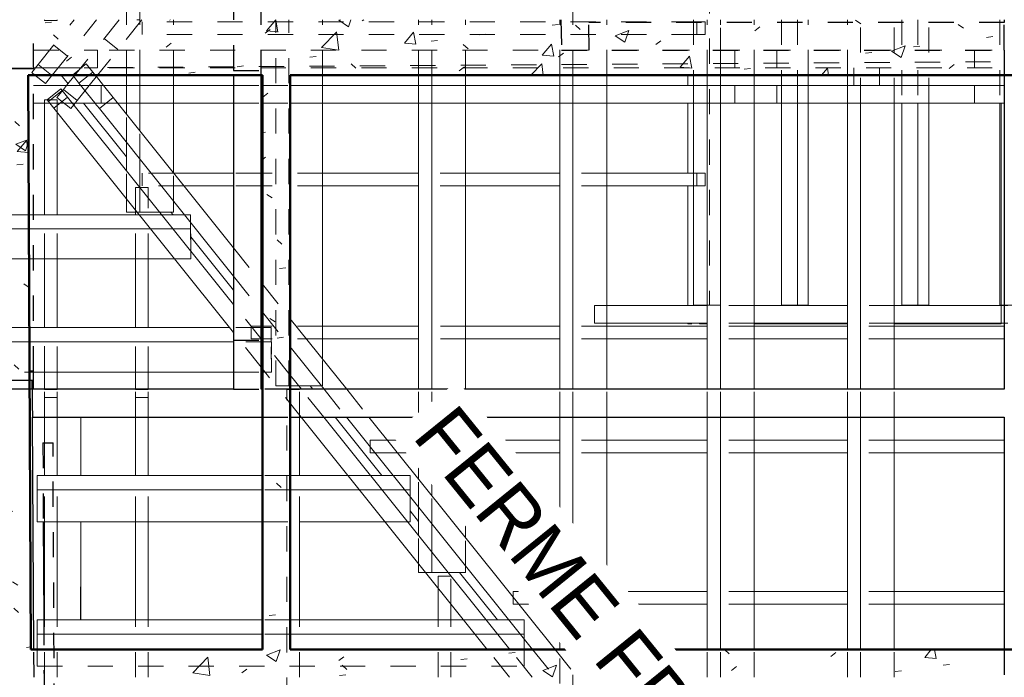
# Model space of a CAD drawing. Header units: metres. Extents: x -16.9 to 14.1, y -10.5 to 9.6.
# Tile 21 of 26: x 6 to 9.9, y -2.6 to 0. Entities that reach past the tile are written whole.
import ezdxf

# ---------------------------------------------------------------- set-up
doc = ezdxf.new("R2010")
doc.units = ezdxf.units.M
for name, pattern in [('Ligne de quadrillage', [0.022225, 0.0127, -0.003175, 0.003175, -0.003175]), ('Projeté', [0.003969, 0.002381, -0.001587]), ('Tiret', [0.00635, 0.003175, -0.003175])]:
    doc.linetypes.add(name, pattern=pattern)
for name, color, linetype, lineweight in [('A-DETL-GENF', 92, 'Projeté', 18), ('A-DETL-MEDM', 33, 'Continuous', 35), ('A-ROOF', 132, 'Continuous', 18), ('A-WALL', 113, 'Continuous', 25), ('A-WALL-HDLN', 110, 'Tiret', 25), ('A-WALL-PATT', 111, 'Continuous', 50), ('G-ANNO-TEXT', 231, 'Continuous', 9), ('S-BEAM', 12, 'Continuous', 18), ('S-BEAM-HDLN', 1, 'Tiret', 18), ('S-GRID', 1, 'Continuous', 9)]:
    doc.layers.add(name, color=color, linetype=linetype, lineweight=lineweight)
doc.styles.add('Bodoni MT_B_I', font='BOD_BI.TTF', dxfattribs={"height": 0.225})
pattern_1 = [(50, (0, 0), (0.546555, -0.047815), [0.05715, -0.62865]), (355, (0, 0), (-0.105728, 0.573166), [0.04572, -0.50292]), (100.451, (0.04555, -0.004), (0.440828, 0.52535), [0.04857, -0.53427]), (46.184, (0, 0.1524), (0.813237, -0.12613), [0.08572, -0.94297]), (96.636, (0.0678, 0.1419), (0.71221, 0.742287), [0.07286, -0.80141]), (351.184, (0, 0.1524), (0.712217, 0.742274), [0.06858, -0.75438]), (21, (0.0762, 0.1143), (0.454846, -0.306795), [0.05715, -0.62865]), (326, (0.0762, 0.1143), (0.185405, 0.55256), [0.04572, -0.50292]), (71.451, (0.1141, 0.08873), (0.64025, 0.245763), [0.04857, -0.53427]), (37.5, (0, 0), (0.009261, 0.2536672), [0.02515, -0.47168, 0.02515, -0.48539, -0.50482]), (37.5, (0, 0), (0.009261, 0.2536672), [-1.007, 0.02515, -0.47968]), (7.5, (0, 0), (0.200456, 0.300546), [0.02515, -0.26594, 0.02515, -0.46025, -0.1924]), (7.5, (0, 0), (0.200456, 0.300546), [-0.77648, 0.02515, -0.16726]), (327.5, (-0.16993, 0), (0.406768, -0.0171882), [0.02515, -0.16535, 0.02515, -0.56921, -0.78867]), (327.5, (-0.16993, 0), (0.406768, -0.0171882), [-0.78486, 0.02515, -0.76352]), (317.5, (-0.24613, 0), (0.444383, 0.076279), [0.02515, -0.2225, 0.02515, -0.36957, -0.56007]), (317.5, (-0.24613, 0), (0.444383, 0.076279), [-0.64237, 0.02515, -0.53492])]

# ---------------------------------------------------------------- blocks, each defined once
blk = doc.blocks.new('Porte - 120 210-4753200-PH R_1 EXISTANT')
at = {"layer": 'A-DETL-GENF'}
blk.add_line((-0.6082, -0.11), (0.5662, -0.11), dxfattribs=at)
at = {"layer": 'A-DETL-MEDM'}
blk.add_line((-0.6082, -0.0945), (-0.6082, -0.11), dxfattribs=at)
blk = doc.blocks.new('Murs 3 - Murs 3-5033198-PH R_1 EXISTANT')
at = {"layer": 'A-WALL-PATT', "linetype": 'Tiret', "lineweight": 25}
h = blk.add_hatch(color=256, dxfattribs=at)
h.paths.add_polyline_path([(6.1367, -5.383), (6.138, -5.383), (6.1379, -5.3629), (6.1367, -5.3629)])
h.paths.add_polyline_path([(6.1367, -5.1794), (6.1371, -5.1794), (6.1367, -5.0898)])
h.paths.add_polyline_path([(6.0867, -2.9026), (6.0867, -2.5657), (6.0851, -2.5657)])
h.paths.add_polyline_path([(6.0867, -2.3376), (6.0867, -1.9486), (6.0823, -1.9486), (6.0841, -2.3376)])
at = {"layer": 'A-WALL'}
for p, q in [((6.0823, -1.9486), (6.0841, -2.3376)), ((6.0851, -2.5657), (6.0867, -2.9026)), ((6.1371, -5.1794), (6.1367, -5.0898)), ((6.138, -5.383), (6.1367, -5.383)), ((6.138, -5.383), (6.1379, -5.3629))]:
    blk.add_line(p, q, dxfattribs=at)
at = {"layer": 'A-WALL-HDLN'}
for p, q in [((6.0809, -1.6364), (6.1209, -1.6362)), ((6.0809, -1.6364), (6.0823, -1.9486)), ((6.1367, -5.0897), (6.1209, -1.6362)), ((6.0841, -2.3377), (6.0851, -2.5656)), ((6.0867, -2.9026), (6.098, -5.3832)), ((6.1379, -5.3628), (6.1371, -5.1794)), ((6.1366, -5.383), (6.098, -5.3832))]:
    blk.add_line(p, q, dxfattribs=at)

msp = doc.modelspace()

# ---------------------------------------------------------------- hatches: boundary and pattern name
at = {"layer": 'A-WALL-PATT', "lineweight": 18}
h = msp.add_hatch(dxfattribs=at)
h.set_pattern_fill('FP_1', color=256, style=0, pattern_type=2)
h.set_pattern_definition(pattern_1)
h.paths.add_polyline_path([(5.8598, -5.4313), (6.0798, -5.4299), (6.0314, 5.1499), (5.8114, 5.1491), (5.8551, -4.4051)])
h = msp.add_hatch(dxfattribs=at)
h.set_pattern_fill('FP_1', color=256, style=0, pattern_type=2)
h.set_pattern_definition(pattern_1)
h.paths.add_polyline_path([(11.1463, -0.2232), (11.1463, -0.0032), (6.055, -0.0032), (6.056, -0.2232), (9.8606, -0.2232)])
h = msp.add_hatch(dxfattribs=at)
h.set_pattern_fill('FP_1', color=256, style=0, pattern_type=2)
h.set_pattern_definition(pattern_1)
h.paths.add_polyline_path([(7.094, -2.5012), (7.094, -0.2232), (6.984, -0.2232), (6.984, -2.5012)])
h = msp.add_hatch(dxfattribs=at)
h.set_pattern_fill('FP_1', color=256, style=0, pattern_type=2)
h.set_pattern_definition(pattern_1)
h.paths.add_polyline_path([(9.8606, -2.6112), (9.9213, -2.6112), (9.9213, -2.5012), (6.0664, -2.5012), (6.0669, -2.6112), (7.9506, -2.6112)])
h = msp.add_hatch(dxfattribs=at)
h.set_pattern_fill('FP_1', color=256, style=0, pattern_type=2)
h.set_pattern_definition(pattern_1)
h.paths.add_polyline_path([(11.1463, -2.7212), (11.1463, -2.5012), (9.9213, -2.5012), (9.9213, -2.7212), (10.1441, -2.7212)])

# ---------------------------------------------------------------- linework, layer by layer
at = {"layer": 'A-ROOF'}
for p, q in [((6.0851, -0.2255), (6.0769, -0.2255)), ((6.1491, -0.2255), (6.1884, -0.2255)), ((6.1766, -0.2255), (6.1785, -0.2232)), ((6.1865, -0.2232), (6.2136, -0.257)), ((8.6703, -0.2232), (8.6703, -0.264)), ((6.4456, -0.5468), (6.2752, -0.334)), ((8.6703, -0.334), (8.6703, -0.6121)), ((9.9111, -1.2088), (9.9111, -0.334)), ((8.6703, -0.6621), (8.6703, -1.1361)), ((6.6298, -0.777), (6.6213, -0.7664)), ((6.8691, -1.0761), (6.6997, -0.8644)), ((8.6703, -1.2061), (8.6703, -1.2088)), ((8.6703, -1.2088), (8.6854, -1.2088)), ((8.7165, -1.2061), (8.7165, -1.2088)), ((8.7165, -1.2088), (8.7469, -1.2088)), ((8.9328, -1.2088), (9.3021, -1.2088)), ((9.488, -1.2088), (9.9111, -1.2088)), ((6.9836, -1.2191), (6.9791, -1.2136)), ((7.1836, -1.4691), (7.1725, -1.4552)), ((6.264, -1.5791), (6.264, -1.8106)), ((7.457, -1.8106), (7.2717, -1.5791)), ((7.6031, -1.9932), (7.5691, -1.9508)), ((6.264, -1.9942), (6.264, -2.3832)), ((6.2623, -2.3832), (6.264, -2.1206)), ((7.9152, -2.3832), (7.7655, -2.1961))]:
    msp.add_line(p, q, dxfattribs=at)
at = {"layer": 'A-WALL', "lineweight": 50}
for p, q in [((6.056, -0.2232), (6.0664, -2.5012)), ((6.984, -0.2232), (6.056, -0.2232)), ((6.984, -2.5012), (6.984, -0.2232)), ((11.1463, -0.2232), (7.094, -0.2232)), ((7.094, -0.2232), (7.094, -2.5012)), ((6.0664, -2.5012), (6.984, -2.5012)), ((7.094, -2.5012), (11.1463, -2.5012))]:
    msp.add_line(p, q, dxfattribs=at)
at = {"layer": 'A-WALL'}
for p, q in [((6.8691, -0.2232), (6.8691, -1.4691)), ((6.9791, -1.4691), (6.9791, -0.2232)), ((9.9241, -0.2232), (9.9241, -1.4691)), ((6.0614, -1.3975), (6.0769, -1.3975)), ((6.0769, -1.4691), (6.0769, -1.3975)), ((6.0615, -1.4329), (6.0712, -1.4329)), ((6.0769, -1.4335), (6.0615, -1.4335)), ((6.0715, -1.4691), (6.0712, -1.4329)), ((6.8691, -1.4691), (6.0715, -1.4691)), ((6.984, -1.4691), (6.9791, -1.4691)), ((9.9241, -1.4691), (7.094, -1.4691)), ((6.0783, -2.5012), (6.0722, -1.5791)), ((6.0722, -1.5791), (6.984, -1.5791)), ((7.094, -1.5791), (9.9241, -1.5791)), ((9.9241, -1.5791), (9.9241, -2.5012))]:
    msp.add_line(p, q, dxfattribs=at)
at = {"layer": 'A-WALL-HDLN'}
for p, q in [((6.8691, 0.4959), (6.8691, -0.2231)), ((6.9791, -0.2231), (6.9791, 0.4959)), ((6.0769, -1.3975), (6.0769, -0.0032)), ((8.1669, -0.0032), (8.1691, -0.124)), ((8.2791, -0.124), (8.2769, -0.0032)), ((9.9241, -0.014), (8.2771, -0.014)), ((9.9241, -0.0032), (9.9241, -0.014)), ((9.9241, -0.1239), (9.9241, -0.014)), ((8.1691, -0.124), (9.9241, -0.124)), ((9.9241, -0.124), (9.9241, -0.2231)), ((6.0769, -0.1975), (5.8569, -0.1975)), ((6.8691, -0.2041), (6.9791, -0.2041)), ((6.8691, -1.2741), (6.9791, -1.2741)), ((5.8569, -1.3975), (6.0613, -1.3975)), ((5.8416, -1.4344), (6.0615, -1.4329)), ((6.0615, -1.4335), (5.8569, -1.4335)), ((6.0714, -1.4691), (5.8569, -1.4691)), ((6.0715, -1.4691), (6.0719, -1.5276)), ((6.8692, -1.4691), (6.9791, -1.4691)), ((7.0939, -1.4691), (6.984, -1.4691)), ((6.0719, -1.5277), (6.0722, -1.5791)), ((6.984, -1.5791), (7.0939, -1.5791)), ((6.079, -2.6112), (6.0783, -2.5013)), ((9.9241, -2.5013), (9.9241, -2.7212))]:
    msp.add_line(p, q, dxfattribs=at)
at = {"layer": 'S-BEAM'}
for p, q in [((6.0822, -0.2232), (6.1241, -0.2567)), ((6.1241, -0.2567), (6.1499, -0.2245)), ((6.1499, -0.2245), (6.1482, -0.2232)), ((6.1499, -0.2245), (6.151, -0.2232)), ((6.2406, -0.2232), (6.208, -0.264)), ((6.2314, -0.2232), (6.236, -0.229)), ((6.3303, -0.2232), (6.2976, -0.264)), ((6.3257, -0.229), (6.3537, -0.264)), ((6.4456, -0.264), (6.4456, -0.2232)), ((6.4976, -0.264), (6.4976, -0.2232)), ((6.6314, -0.264), (6.6314, -0.2232)), ((7.2225, -0.264), (7.2225, -0.2232)), ((7.6031, -0.264), (7.6031, -0.2232)), ((7.6551, -0.264), (7.6551, -0.2232)), ((7.789, -0.264), (7.789, -0.2232)), ((8.1626, -0.264), (8.1626, -0.2232)), ((8.2147, -0.264), (8.2147, -0.2232)), ((8.3485, -0.264), (8.3485, -0.2232)), ((8.6925, -0.2232), (8.6925, -0.264)), ((8.7469, -0.264), (8.7469, -0.2232)), ((8.799, -0.264), (8.799, -0.2232)), ((8.9328, -0.264), (8.9328, -0.2232)), ((9.0411, -0.2232), (9.0411, -0.264)), ((9.1043, -0.2232), (9.1043, -0.264)), ((9.1473, -0.264), (9.1473, -0.2232)), ((9.3021, -0.264), (9.3021, -0.2232)), ((9.3276, -0.264), (9.3276, -0.2232)), ((9.4297, -0.2232), (9.4297, -0.264)), ((6.8691, -0.264), (6.0769, -0.264)), ((6.984, -0.264), (6.9791, -0.264)), ((8.8562, -0.264), (7.094, -0.264)), ((8.8562, -0.264), (8.8562, -0.334)), ((8.8562, -0.264), (9.0231, -0.264)), ((9.0231, -0.334), (9.0231, -0.264)), ((9.0231, -0.264), (9.8053, -0.264)), ((9.8053, -0.264), (9.8053, -0.334)), ((9.9241, -0.264), (9.8053, -0.264)), ((9.9241, -0.334), (9.9241, -0.264)), ((6.1908, -0.2845), (6.1361, -0.3282)), ((6.1908, -0.2845), (6.8691, -1.1321)), ((6.8691, -0.334), (6.0769, -0.334)), ((6.1199, -0.777), (6.1199, -0.334)), ((6.1361, -0.3282), (6.8691, -1.2442)), ((6.236, -0.341), (6.2416, -0.334)), ((6.32, -0.334), (6.3377, -0.356)), ((6.3923, -0.3123), (6.3377, -0.356)), ((6.8691, -0.9081), (6.3923, -0.3123)), ((6.4456, -0.3788), (6.4456, -0.334)), ((6.4976, -0.4438), (6.4976, -0.334)), ((6.6314, -0.611), (6.6314, -0.334)), ((6.984, -0.334), (6.9791, -0.334)), ((8.8562, -0.334), (7.094, -0.334)), ((7.2225, -1.3496), (7.2225, -0.334)), ((7.6031, -1.4691), (7.6031, -0.334)), ((7.6551, -1.4691), (7.6551, -0.334)), ((7.789, -1.4691), (7.789, -0.334)), ((8.1626, -1.4691), (8.1626, -0.334)), ((8.2147, -1.4691), (8.2147, -0.334)), ((8.3485, -1.1361), (8.3485, -0.334)), ((8.6925, -0.334), (8.6925, -1.1358)), ((8.7469, -1.4691), (8.7469, -0.334)), ((8.799, -1.4691), (8.799, -0.334)), ((8.8562, -0.334), (9.0231, -0.334)), ((8.9328, -1.4691), (8.9328, -0.334)), ((9.0231, -0.334), (9.8053, -0.334)), ((9.0411, -0.334), (9.0411, -1.1358)), ((9.1043, -0.334), (9.1043, -1.1358)), ((9.1473, -1.1358), (9.1473, -0.334)), ((9.3021, -1.4691), (9.3021, -0.334)), ((9.3542, -1.4691), (9.3542, -0.334)), ((9.488, -1.2191), (9.488, -0.334)), ((9.5181, -0.334), (9.5181, -1.1358)), ((9.5812, -0.334), (9.5812, -1.1358)), ((9.6243, -1.1358), (9.6243, -0.334)), ((9.8053, -0.334), (9.9241, -0.334)), ((9.906, -0.334), (9.906, -1.1358)), ((6.1699, -0.777), (6.1699, -0.3704)), ((6.8691, -1.0201), (6.3377, -0.356)), ((6.4456, -0.6029), (6.4456, -0.4908)), ((6.4976, -0.6679), (6.4976, -0.5558)), ((6.8691, -0.6121), (6.6323, -0.6121)), ((6.984, -0.6121), (6.9791, -0.6121)), ((7.6031, -0.6121), (7.2225, -0.6121)), ((8.1626, -0.6121), (7.789, -0.6121)), ((8.6925, -0.6121), (8.3485, -0.6121)), ((6.8691, -0.6621), (6.6723, -0.6621)), ((6.984, -0.6621), (6.9791, -0.6621)), ((7.6031, -0.6621), (7.2225, -0.6621)), ((8.1626, -0.6621), (7.789, -0.6621)), ((8.6925, -0.6621), (8.3485, -0.6621)), ((6.4456, -0.7664), (6.4456, -0.7149)), ((6.6314, -0.7664), (6.6314, -0.723)), ((6.4953, -0.777), (6.0769, -0.777)), ((6.4456, -0.7664), (6.4868, -0.7664)), ((6.4809, -0.777), (6.4809, -0.7664)), ((6.5764, -0.7664), (6.6314, -0.7664)), ((6.6746, -0.777), (6.5849, -0.777)), ((6.6993, -0.8333), (6.6993, -0.8079)), ((6.6995, -0.8081), (6.6998, -0.896)), ((6.5403, -0.8333), (6.0769, -0.8333)), ((6.6993, -0.8333), (6.63, -0.8333)), ((6.6996, -0.9202), (6.6993, -0.8333)), ((6.6998, -0.896), (6.6997, -0.9204)), ((6.0769, -0.9522), (6.1199, -0.9522)), ((6.1199, -1.2245), (6.1199, -0.9507)), ((6.1699, -1.2245), (6.1699, -0.9508)), ((6.1699, -0.9522), (6.4809, -0.9522)), ((6.4809, -1.2245), (6.4809, -0.9512)), ((6.5309, -1.2245), (6.5309, -0.9512)), ((6.5309, -0.9522), (6.6355, -0.9522)), ((6.984, -1.0516), (6.9791, -1.0455)), ((6.984, -1.1636), (6.9791, -1.1576)), ((8.7469, -1.1361), (8.3004, -1.1361)), ((8.6925, -1.1358), (8.7469, -1.1358)), ((9.3021, -1.1361), (8.9328, -1.1361)), ((9.0411, -1.1358), (9.1043, -1.1358)), ((9.1043, -1.1358), (9.1473, -1.1358)), ((9.9111, -1.1361), (9.488, -1.1361)), ((9.5181, -1.1358), (9.5812, -1.1358)), ((9.5812, -1.1358), (9.6243, -1.1358)), ((9.906, -1.1358), (9.9111, -1.1358)), ((7.3181, -1.4691), (7.094, -1.189)), ((8.7469, -1.2061), (8.3004, -1.2061)), ((8.3485, -1.4691), (8.3485, -1.2061)), ((9.3021, -1.2061), (8.9328, -1.2061)), ((9.9111, -1.2061), (9.488, -1.2061)), ((6.8534, -1.2245), (6.0769, -1.2245)), ((6.984, -1.2191), (6.9791, -1.2191)), ((6.984, -1.2245), (6.9791, -1.2245)), ((7.6031, -1.2191), (7.2226, -1.2191)), ((8.1626, -1.2191), (7.789, -1.2191)), ((8.7469, -1.2191), (8.3485, -1.2191)), ((9.3021, -1.2191), (8.9328, -1.2191)), ((9.9241, -1.2191), (9.4877, -1.2191)), ((6.8691, -1.2804), (6.0769, -1.2804)), ((6.9791, -1.2696), (6.984, -1.2756)), ((7.6031, -1.2691), (7.2226, -1.2691)), ((8.1626, -1.2691), (7.789, -1.2691)), ((8.7469, -1.2691), (8.3485, -1.2691)), ((9.3021, -1.2691), (8.9328, -1.2691)), ((9.9241, -1.2691), (9.4877, -1.2691)), ((9.488, -1.4691), (9.488, -1.2691)), ((7.2285, -1.4691), (7.094, -1.301)), ((6.0769, -1.4008), (6.1199, -1.4008)), ((6.1199, -1.4691), (6.1199, -1.3987)), ((6.1699, -1.4691), (6.1699, -1.3988)), ((6.1699, -1.4008), (6.4809, -1.4008)), ((6.4809, -1.4691), (6.4809, -1.3994)), ((6.5309, -1.4691), (6.5309, -1.3995)), ((6.5309, -1.4008), (6.8691, -1.4008)), ((6.9791, -1.3816), (6.984, -1.3876)), ((6.9791, -1.4008), (6.984, -1.4008)), ((7.094, -1.4131), (7.1388, -1.4691)), ((7.1277, -1.4552), (7.2173, -1.4552)), ((6.1199, -1.8106), (6.1199, -1.5791)), ((6.1699, -1.8106), (6.1699, -1.5791)), ((6.4809, -1.8106), (6.4809, -1.5791)), ((6.5309, -1.8106), (6.5309, -1.5791)), ((7.1309, -1.8106), (7.1309, -1.5791)), ((7.1372, -1.5791), (7.8752, -2.5012)), ((7.2268, -1.5791), (7.9648, -2.5012)), ((8.0545, -2.5012), (7.3165, -1.5791)), ((8.1441, -2.5012), (7.4062, -1.5791)), ((7.6031, -1.8252), (7.6031, -1.5791)), ((7.6551, -1.8902), (7.6551, -1.5791)), ((7.789, -2.0574), (7.789, -1.5791)), ((8.1626, -2.5012), (8.1626, -1.5791)), ((8.2147, -2.5012), (8.2147, -1.5791)), ((8.3485, -2.5012), (8.3485, -1.5791)), ((8.7469, -2.5012), (8.7469, -1.5791)), ((8.799, -2.5012), (8.799, -1.5791)), ((8.9328, -2.5012), (8.9328, -1.5791)), ((9.3021, -2.5012), (9.3021, -1.5791)), ((9.3542, -2.5012), (9.3542, -1.5791)), ((9.488, -1.671), (9.488, -1.5791)), ((7.6031, -1.671), (7.4797, -1.671)), ((8.1626, -1.671), (7.789, -1.671)), ((8.7469, -1.671), (8.3485, -1.671)), ((9.3021, -1.671), (8.9328, -1.671)), ((9.9241, -1.671), (9.4877, -1.671)), ((7.4111, -1.6973), (7.4111, -1.721)), ((7.4301, -1.721), (7.4111, -1.721)), ((7.6031, -1.721), (7.5197, -1.721)), ((8.1626, -1.721), (7.789, -1.721)), ((8.7469, -1.721), (8.3485, -1.721)), ((9.3021, -1.721), (8.9328, -1.721)), ((9.9241, -1.721), (9.4877, -1.721)), ((9.488, -2.271), (9.488, -1.721)), ((6.0916, -1.8106), (6.0916, -1.868)), ((6.984, -1.8106), (6.0916, -1.8106)), ((7.3225, -1.8106), (7.094, -1.8106)), ((7.5018, -1.8106), (7.4122, -1.8106)), ((6.0916, -1.868), (6.0916, -1.9942)), ((6.984, -1.868), (6.0916, -1.868)), ((7.3684, -1.868), (7.094, -1.868)), ((7.5477, -1.868), (7.458, -1.868)), ((7.5691, -1.9942), (7.5691, -1.8947)), ((7.6031, -2.0493), (7.6031, -1.9372)), ((6.0916, -1.9942), (6.1199, -1.9942)), ((6.1199, -2.3832), (6.1199, -1.9941)), ((6.1699, -2.3832), (6.1699, -1.9941)), ((6.1699, -1.9942), (6.4809, -1.9942)), ((6.4809, -2.3832), (6.4809, -1.9941)), ((6.5309, -2.3832), (6.5309, -1.9941)), ((6.5309, -1.9942), (6.984, -1.9942)), ((7.1309, -2.3832), (7.1309, -1.9941)), ((7.1309, -1.9942), (7.4694, -1.9942)), ((7.559, -1.9942), (7.5691, -1.9942)), ((7.6551, -2.1143), (7.6551, -2.0022)), ((7.6031, -2.1961), (7.6031, -2.1613)), ((7.789, -2.1961), (7.789, -2.1694)), ((7.6031, -2.1961), (7.631, -2.1961)), ((7.7207, -2.1961), (7.789, -2.1961)), ((7.6809, -2.3832), (7.6809, -2.2584)), ((7.9773, -2.271), (7.9773, -2.2927)), ((8.1626, -2.271), (7.9773, -2.271)), ((8.7469, -2.271), (8.3485, -2.271)), ((9.3021, -2.271), (8.9328, -2.271)), ((9.9241, -2.271), (9.4877, -2.271)), ((7.7309, -2.3832), (7.7309, -2.3209)), ((8.1626, -2.321), (7.9999, -2.321)), ((8.7469, -2.321), (8.3485, -2.321)), ((9.3021, -2.321), (8.9328, -2.321)), ((9.9241, -2.321), (9.4877, -2.321)), ((9.488, -2.5012), (9.488, -2.321)), ((6.0916, -2.3832), (6.0916, -2.4405)), ((6.984, -2.3832), (6.0916, -2.3832)), ((7.7807, -2.3832), (7.094, -2.3832)), ((7.96, -2.3832), (7.8704, -2.3832)), ((6.0916, -2.4405), (6.0916, -2.5012)), ((6.984, -2.4405), (6.0916, -2.4405)), ((7.8266, -2.4405), (7.094, -2.4405)), ((8.0059, -2.4405), (7.9162, -2.4405)), ((8.0211, -2.5012), (8.0211, -2.4595))]:
    msp.add_line(p, q, dxfattribs=at)
at = {"layer": 'S-BEAM-HDLN'}
for p, q in [((8.2147, -0.2231), (8.2147, 0.7022)), ((8.7557, 0.5217), (8.7557, -1.1358)), ((8.7987, -1.1358), (8.7987, 0.5217)), ((6.4976, -0.2231), (6.4976, 0.0978)), ((6.4456, -0.2231), (6.4456, 0.0328)), ((6.0952, -0.1808), (6.2374, -0.0032)), ((6.1199, -0.0063), (6.1199, -0.0032)), ((6.1199, -0.0063), (6.1699, -0.0063)), ((6.151, -0.2232), (6.327, -0.0032)), ((6.1699, -0.0063), (6.1699, -0.0032)), ((6.4167, -0.0032), (6.2407, -0.2232)), ((6.5063, -0.0032), (6.3303, -0.2232)), ((6.5068, -0.0121), (6.5068, -0.0621)), ((6.5068, -0.0621), (6.5068, -0.0121)), ((8.7055, -0.0121), (6.5068, -0.0121)), ((6.6314, -0.2231), (6.6314, -0.0032)), ((7.0367, -1.4552), (7.0367, -0.0032)), ((7.0887, -1.4552), (7.0887, -0.0032)), ((7.2225, -0.2231), (7.2225, -0.0032)), ((7.6031, -0.2231), (7.6031, -0.0032)), ((7.6551, -0.2231), (7.6551, -0.0032)), ((7.789, -0.2231), (7.789, -0.0032)), ((8.1626, -0.2231), (8.1626, -0.0032)), ((8.3485, -0.2231), (8.3485, -0.0032)), ((8.6925, -0.0032), (8.6925, -0.2231)), ((8.7055, -0.0621), (8.7055, -0.0121)), ((8.7055, -0.0121), (8.7389, -0.0121)), ((8.7389, -0.0121), (8.7389, -0.0621)), ((8.7469, -0.2231), (8.7469, -0.0032)), ((8.799, -0.2231), (8.799, -0.0032)), ((8.9328, -0.2231), (8.9328, -0.0032)), ((9.0411, -0.0032), (9.0411, -0.2231)), ((9.1043, -0.0032), (9.1043, -0.2231)), ((9.1473, -0.2231), (9.1473, -0.0032)), ((9.3021, -0.2231), (9.3021, -0.0032)), ((9.3542, -0.3339), (9.3542, -0.0032)), ((9.488, -0.3339), (9.488, -0.0032)), ((9.5181, -0.0032), (9.5181, -0.3339)), ((9.5812, -0.0032), (9.5812, -0.3339)), ((9.6243, -0.3339), (9.6243, -0.0032)), ((9.906, -0.0032), (9.906, -0.3339)), ((8.7055, -0.0621), (6.5068, -0.0621)), ((8.7389, -0.0621), (8.7055, -0.0621)), ((6.1567, -0.104), (6.2114, -0.1477)), ((6.3567, -0.0782), (6.4113, -0.1219)), ((6.0769, -0.124), (6.3304, -0.124)), ((6.33, -0.124), (6.33, -0.194)), ((6.3304, -0.194), (6.3304, -0.124)), ((11.4763, -0.124), (6.3304, -0.124)), ((8.8562, -0.124), (8.8562, -0.194)), ((9.0231, -0.194), (9.0231, -0.124)), ((9.8053, -0.124), (9.8053, -0.194)), ((9.9241, -0.194), (9.9241, -0.124)), ((6.0952, -0.1808), (6.0695, -0.213)), ((6.0769, -0.194), (6.3304, -0.194)), ((6.1482, -0.2232), (6.0952, -0.1808)), ((6.2856, -0.1789), (6.2593, -0.1999)), ((6.3113, -0.2111), (6.2856, -0.1789)), ((11.4763, -0.194), (6.3304, -0.194)), ((9.3276, -0.2231), (9.3276, -0.194)), ((9.4297, -0.194), (9.4297, -0.2231)), ((6.0695, -0.213), (6.0822, -0.2232)), ((6.259, -0.2002), (6.2309, -0.2226)), ((6.2309, -0.2226), (6.2314, -0.2232)), ((6.236, -0.229), (6.2567, -0.2548)), ((6.2567, -0.2548), (6.3113, -0.2111)), ((6.3113, -0.2111), (6.3256, -0.2289)), ((6.208, -0.264), (6.1954, -0.2798)), ((6.2976, -0.264), (6.25, -0.3235)), ((6.2567, -0.2548), (6.32, -0.3339)), ((6.3445, -0.264), (6.3445, -0.334)), ((6.3449, -0.334), (6.3449, -0.264)), ((6.3537, -0.264), (6.3923, -0.3123)), ((6.4456, -0.3339), (6.4456, -0.264)), ((6.4976, -0.3339), (6.4976, -0.264)), ((6.6314, -0.3339), (6.6314, -0.264)), ((6.8692, -0.264), (6.9791, -0.264)), ((6.984, -0.264), (7.0939, -0.264)), ((7.2225, -0.3339), (7.2225, -0.264)), ((7.6031, -0.3339), (7.6031, -0.264)), ((7.6551, -0.3339), (7.6551, -0.264)), ((7.789, -0.3339), (7.789, -0.264)), ((8.1626, -0.3339), (8.1626, -0.264)), ((8.2147, -0.3339), (8.2147, -0.264)), ((8.3485, -0.3339), (8.3485, -0.264)), ((8.6925, -0.264), (8.6925, -0.3339)), ((8.7469, -0.3339), (8.7469, -0.264)), ((8.799, -0.3339), (8.799, -0.264)), ((8.9328, -0.3339), (8.9328, -0.264)), ((9.0411, -0.264), (9.0411, -0.3339)), ((9.1043, -0.264), (9.1043, -0.3339)), ((9.1473, -0.3339), (9.1473, -0.264)), ((9.3021, -0.3339), (9.3021, -0.264)), ((6.1855, -0.2778), (6.1308, -0.3216)), ((6.1566, -0.3538), (6.2112, -0.31)), ((6.1954, -0.2798), (6.1696, -0.3119)), ((6.1696, -0.3119), (6.2243, -0.3557)), ((6.1907, -0.2844), (6.1855, -0.2778)), ((6.25, -0.3235), (6.1954, -0.2798)), ((6.1699, -0.3205), (6.1199, -0.3205)), ((6.1199, -0.3339), (6.1199, -0.3205)), ((6.1308, -0.3216), (6.1361, -0.3282)), ((6.1699, -0.3704), (6.1699, -0.3205)), ((6.2243, -0.3557), (6.236, -0.341)), ((6.2416, -0.334), (6.25, -0.3235)), ((6.8692, -0.334), (6.9791, -0.334)), ((6.984, -0.334), (7.0939, -0.334)), ((6.4456, -0.4908), (6.4456, -0.3788)), ((6.4976, -0.5558), (6.4976, -0.4438)), ((6.4456, -0.7148), (6.4456, -0.6029)), ((6.5068, -0.6121), (6.5068, -0.6621)), ((6.5068, -0.6621), (6.5068, -0.6121)), ((6.6322, -0.6121), (6.5068, -0.6121)), ((6.6314, -0.723), (6.6314, -0.6111)), ((6.9791, -0.6121), (6.8692, -0.6121)), ((7.2225, -0.6121), (6.984, -0.6121)), ((7.7889, -0.6121), (7.6032, -0.6121)), ((8.3484, -0.6121), (8.1627, -0.6121)), ((8.7055, -0.6121), (8.6925, -0.6121)), ((8.7055, -0.6621), (8.7055, -0.6121)), ((8.7055, -0.6121), (8.7389, -0.6121)), ((8.7389, -0.6121), (8.7389, -0.6621)), ((6.6722, -0.6621), (6.5068, -0.6621)), ((6.9791, -0.6621), (6.8692, -0.6621)), ((7.2225, -0.6621), (6.984, -0.6621)), ((7.7889, -0.6621), (7.6032, -0.6621)), ((8.3484, -0.6621), (8.1627, -0.6621)), ((8.7055, -0.6621), (8.6925, -0.6621)), ((8.7389, -0.6621), (8.7055, -0.6621)), ((6.5309, -0.6686), (6.4809, -0.6686)), ((6.4809, -0.7663), (6.4809, -0.6686)), ((6.4976, -0.7664), (6.4976, -0.6679)), ((6.5309, -0.9512), (6.5309, -0.6686)), ((6.0769, -0.777), (5.8386, -0.777)), ((6.1199, -0.9507), (6.1199, -0.7771)), ((6.1699, -0.9508), (6.1699, -0.7771)), ((6.4809, -0.9511), (6.4809, -0.7771)), ((6.4868, -0.7664), (6.4976, -0.7664)), ((6.5849, -0.777), (6.4953, -0.777)), ((6.4976, -0.7664), (6.5764, -0.7664)), ((6.6994, -0.777), (6.6746, -0.777)), ((6.6993, -0.8079), (6.6994, -0.777)), ((6.6994, -0.7847), (6.6995, -0.8081)), ((6.0769, -0.8333), (5.8388, -0.8333)), ((6.6299, -0.8333), (6.5404, -0.8333)), ((6.6997, -0.9522), (6.6996, -0.9203)), ((6.6997, -0.9205), (6.6997, -0.9465)), ((6.8692, -0.9081), (6.9791, -1.0455)), ((4.3814, -0.9522), (6.0769, -0.9522)), ((6.1199, -0.9522), (6.1698, -0.9522)), ((6.4809, -0.9522), (6.5308, -0.9522)), ((6.6356, -0.9522), (6.6997, -0.9522)), ((6.8692, -1.0201), (6.9791, -1.1575)), ((6.984, -1.0516), (7.0939, -1.189)), ((6.9791, -1.2695), (6.8692, -1.1322)), ((6.984, -1.1636), (7.0939, -1.301)), ((8.3004, -1.1361), (8.3004, -1.2061)), ((8.3485, -1.206), (8.3485, -1.1361)), ((8.747, -1.1358), (8.7557, -1.1358)), ((8.9327, -1.1361), (8.747, -1.1361)), ((8.7557, -1.1358), (8.7987, -1.1358)), ((9.488, -1.1361), (9.3022, -1.1361)), ((9.9111, -1.1358), (9.9692, -1.1358)), ((9.9382, -1.1361), (9.9111, -1.1361)), ((8.9327, -1.2061), (8.747, -1.2061)), ((9.488, -1.2061), (9.3022, -1.2061)), ((9.9382, -1.2061), (9.9111, -1.2061)), ((6.0769, -1.2245), (5.8406, -1.2245)), ((6.1199, -1.3986), (6.1199, -1.2245)), ((6.1699, -1.3987), (6.1699, -1.2245)), ((6.4809, -1.3993), (6.4809, -1.2245)), ((6.5309, -1.3994), (6.5309, -1.2245)), ((6.9791, -1.2245), (6.8535, -1.2245)), ((6.9791, -1.3816), (6.8692, -1.2442)), ((6.9399, -1.2191), (6.9399, -1.2691)), ((6.9791, -1.2191), (6.9399, -1.2191)), ((7.2225, -1.2191), (6.984, -1.2191)), ((7.0189, -1.2245), (6.984, -1.2245)), ((7.0187, -1.2804), (7.0189, -1.2245)), ((7.0189, -1.2291), (7.0195, -1.3449)), ((7.789, -1.2191), (7.6032, -1.2191)), ((8.3485, -1.2191), (8.1627, -1.2191)), ((8.9328, -1.2191), (8.747, -1.2191)), ((9.4877, -1.2191), (9.3022, -1.2191)), ((9.488, -1.269), (9.488, -1.2191)), ((6.0769, -1.2804), (5.8409, -1.2804)), ((7.0187, -1.2804), (6.8692, -1.2804)), ((7.2225, -1.2691), (6.9399, -1.2691)), ((7.0939, -1.413), (6.984, -1.2757)), ((7.0194, -1.4008), (7.0187, -1.2804)), ((7.789, -1.2691), (7.6032, -1.2691)), ((8.3485, -1.2691), (8.1627, -1.2691)), ((8.9328, -1.2691), (8.747, -1.2691)), ((9.4877, -1.2691), (9.3022, -1.2691)), ((7.0195, -1.3449), (7.0194, -1.3973)), ((7.2225, -1.4552), (7.2225, -1.3497)), ((5.8414, -1.4008), (6.0769, -1.4008)), ((6.1199, -1.4008), (6.1698, -1.4008)), ((6.4809, -1.4008), (6.5308, -1.4008)), ((6.8692, -1.4008), (6.9791, -1.4008)), ((7.1372, -1.5791), (6.984, -1.3877)), ((6.984, -1.4008), (7.0194, -1.4008)), ((6.1199, -1.4699), (6.1199, -1.4691)), ((6.1199, -1.4704), (6.1199, -1.4699)), ((6.1199, -1.4699), (6.1699, -1.4699)), ((6.1699, -1.4704), (6.1199, -1.4704)), ((6.1199, -1.579), (6.1199, -1.4704)), ((6.1699, -1.4699), (6.1699, -1.4691)), ((6.1699, -1.4699), (6.1699, -1.4704)), ((6.1699, -1.579), (6.1699, -1.4704)), ((6.4809, -1.4699), (6.4809, -1.4691)), ((6.4809, -1.4704), (6.4809, -1.4699)), ((6.4809, -1.4699), (6.5309, -1.4699)), ((6.5309, -1.4704), (6.4809, -1.4704)), ((6.4809, -1.579), (6.4809, -1.4704)), ((6.5309, -1.4699), (6.5309, -1.4691)), ((6.5309, -1.4699), (6.5309, -1.4704)), ((6.5309, -1.579), (6.5309, -1.4704)), ((7.0367, -1.4552), (7.0887, -1.4552)), ((7.1309, -1.4704), (7.0809, -1.4704)), ((7.0809, -3.3122), (7.0809, -1.4704)), ((7.0887, -1.4552), (7.1277, -1.4552)), ((7.1309, -1.579), (7.1309, -1.4704)), ((7.2268, -1.5791), (7.1388, -1.4691)), ((7.2174, -1.4552), (7.2225, -1.4552)), ((7.2285, -1.4691), (7.3165, -1.5791)), ((7.3182, -1.4691), (7.4061, -1.5791)), ((7.6031, -1.579), (7.6031, -1.4691)), ((7.6551, -1.579), (7.6551, -1.4691)), ((7.789, -1.579), (7.789, -1.4691)), ((8.1626, -1.579), (8.1626, -1.4691)), ((8.2147, -1.579), (8.2147, -1.4691)), ((8.3485, -1.579), (8.3485, -1.4691)), ((8.7469, -1.579), (8.7469, -1.4691)), ((8.799, -1.579), (8.799, -1.4691)), ((8.9328, -1.579), (8.9328, -1.4691)), ((9.3021, -1.579), (9.3021, -1.4691)), ((9.3542, -1.579), (9.3542, -1.4691)), ((9.488, -1.579), (9.488, -1.4691)), ((6.1699, -1.5009), (6.1199, -1.5009)), ((6.5309, -1.5009), (6.4809, -1.5009)), ((7.4111, -1.671), (7.4111, -1.6973)), ((7.4797, -1.671), (7.4111, -1.671)), ((7.789, -1.671), (7.6032, -1.671)), ((8.3485, -1.671), (8.1627, -1.671)), ((8.9328, -1.671), (8.747, -1.671)), ((9.4877, -1.671), (9.3022, -1.671)), ((9.488, -1.7209), (9.488, -1.671)), ((7.5197, -1.721), (7.4301, -1.721)), ((7.789, -1.721), (7.6032, -1.721)), ((8.3485, -1.721), (8.1627, -1.721)), ((8.9328, -1.721), (8.747, -1.721)), ((9.4877, -1.721), (9.3022, -1.721)), ((6.1199, -1.9941), (6.1199, -1.8107)), ((6.1699, -1.9941), (6.1699, -1.8107)), ((6.4809, -1.9941), (6.4809, -1.8107)), ((6.5309, -1.9941), (6.5309, -1.8107)), ((7.0939, -1.8106), (6.984, -1.8106)), ((7.1309, -1.9941), (7.1309, -1.8107)), ((7.4121, -1.8106), (7.3225, -1.8106)), ((7.5691, -1.8106), (7.5019, -1.8106)), ((7.5691, -1.868), (7.5691, -1.8106)), ((7.6031, -1.9372), (7.6031, -1.8252)), ((7.0939, -1.868), (6.984, -1.868)), ((7.458, -1.868), (7.3684, -1.868)), ((7.5691, -1.868), (7.5478, -1.868)), ((7.5691, -1.8947), (7.5691, -1.868)), ((7.6551, -2.0022), (7.6551, -1.8902)), ((6.1199, -1.9942), (6.1698, -1.9942)), ((6.4809, -1.9942), (6.5308, -1.9942)), ((6.984, -1.9942), (7.1308, -1.9942)), ((7.4694, -1.9942), (7.559, -1.9942)), ((7.6031, -2.1612), (7.6031, -2.0493)), ((7.789, -2.1694), (7.789, -2.0575)), ((7.6551, -2.1961), (7.6551, -2.1143)), ((7.6311, -2.1961), (7.6551, -2.1961)), ((7.6551, -2.1961), (7.7206, -2.1961)), ((7.7309, -2.2098), (7.6809, -2.2098)), ((7.6809, -2.2584), (7.6809, -2.2098)), ((7.7309, -2.3209), (7.7309, -2.2098)), ((7.9773, -2.2928), (7.9773, -2.321)), ((8.3485, -2.271), (8.1627, -2.271)), ((8.9328, -2.271), (8.747, -2.271)), ((9.4877, -2.271), (9.3022, -2.271)), ((9.488, -2.3209), (9.488, -2.271)), ((7.9999, -2.321), (7.9773, -2.321)), ((8.3485, -2.321), (8.1627, -2.321)), ((8.9328, -2.321), (8.747, -2.321)), ((9.4877, -2.321), (9.3022, -2.321)), ((6.1199, -2.6112), (6.1199, -2.3832)), ((6.1699, -2.6112), (6.1699, -2.3832)), ((6.4809, -2.6112), (6.4809, -2.3832)), ((6.5309, -2.6112), (6.5309, -2.3832)), ((7.0939, -2.3832), (6.984, -2.3832)), ((7.1309, -2.6112), (7.1309, -2.3832)), ((7.6809, -2.6112), (7.6809, -2.3832)), ((7.7309, -2.6112), (7.7309, -2.3832)), ((7.8703, -2.3832), (7.7808, -2.3832)), ((8.0211, -2.3832), (7.9601, -2.3832)), ((8.0211, -2.4405), (8.0211, -2.3832)), ((7.0939, -2.4405), (6.984, -2.4405)), ((7.9162, -2.4405), (7.8266, -2.4405)), ((8.0211, -2.4405), (8.006, -2.4405)), ((8.0211, -2.4595), (8.0211, -2.4405)), ((6.0916, -2.5012), (6.0916, -2.5667)), ((7.9632, -2.6112), (7.8752, -2.5013)), ((8.0528, -2.6112), (7.9649, -2.5013)), ((8.0211, -2.5667), (8.0211, -2.5012)), ((8.0545, -2.5013), (8.1425, -2.6112)), ((8.1442, -2.5013), (8.2321, -2.6112)), ((8.1626, -2.6363), (8.1626, -2.5013)), ((8.2147, -2.7013), (8.2147, -2.5013)), ((8.3485, -2.6112), (8.3485, -2.5013)), ((8.7469, -2.6112), (8.7469, -2.5013)), ((8.799, -2.6112), (8.799, -2.5013)), ((8.9328, -2.6112), (8.9328, -2.5013)), ((9.3021, -2.6112), (9.3021, -2.5013)), ((9.3542, -2.6112), (9.3542, -2.5013)), ((9.488, -2.6112), (9.488, -2.5013)), ((6.0916, -2.5667), (8.0211, -2.5667))]:
    msp.add_line(p, q, dxfattribs=at)
at = {"layer": 'S-GRID', "linetype": 'Ligne de quadrillage'}
msp.add_line((14.0697, -0.1427), (-16.0633, -0.3403), dxfattribs=at)

# ---------------------------------------------------------------- block references
at = {"layer": 'A-DETL-MEDM', "rotation": 89.99999999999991}
msp.add_blockref('Porte - 120 210-4753200-PH R_1 EXISTANT', (5.9669, -0.7893), dxfattribs=at)
at = {"layer": 'A-WALL-HDLN'}
msp.add_blockref('Murs 3 - Murs 3-5033198-PH R_1 EXISTANT', (0.0332, -0.0455), dxfattribs=at)

# ---------------------------------------------------------------- next in the draw order: texts
at = {"layer": 'G-ANNO-TEXT', "color": 190, "insert": (7.7489, -1.5152), "char_height": 0.225, "width": 2.453164, "attachment_point": 1, "rotation": 309, "style": 'Bodoni MT_B_I', "bg_fill": 3, "box_fill_scale": 1.25, "bg_fill_color": 256, "bg_fill_true_color": 13158600, "bg_fill_transparency": 0}
msp.add_mtext('FERME FB8', dxfattribs=at)

doc.saveas('drawing.dxf')
